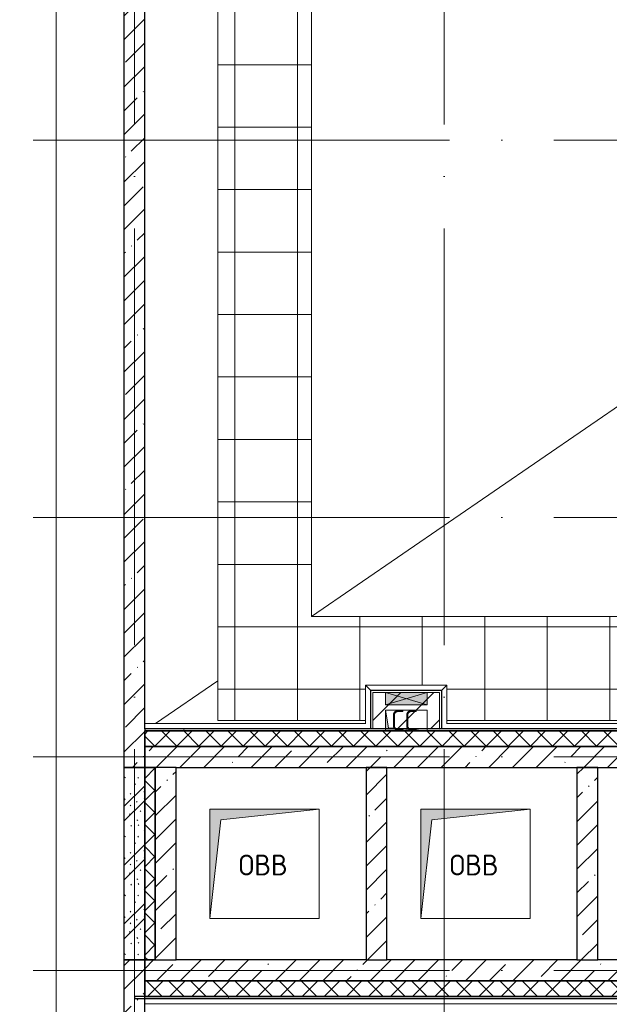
# Model space of a CAD drawing. Header units: millimetres. Extents: x -30540 to 143646, y -11730 to 123410.
# Tile 39 of 114: x 23734 to 29396, y 89374 to 98833. Entities that reach past the tile are written whole.
import ezdxf

# ---------------------------------------------------------------- set-up
doc = ezdxf.new("R2010")
doc.units = ezdxf.units.MM
doc.linetypes.add('ADSK_Линия сетки', pattern=[5000, 4000, -500, 0, -500])
for name, color, linetype, lineweight in [('A-____-NOTE-TEXT', 7, 'Continuous', 18), ('A-FLOR-____-OTLN', 7, 'Continuous', 18), ('A-FLOR-____-PATT', 7, 'Continuous', 18), ('A-GENM-____-OTLN', 7, 'Continuous', 18), ('A-GLAZ-____-MCUT', 7, 'Continuous', 9), ('A-GLAZ-____-OTLN', 7, 'Continuous', 18), ('A-ROOF-____-OTLN', 7, 'Continuous', 18), ('A-ROOF-____-PATT', 7, 'Continuous', 18), ('A-WALL-____-MCUT', 7, 'Continuous', 40), ('A-WALL-____-OTLN', 7, 'Continuous', 18), ('A-WALL-____-PATT', 7, 'Continuous', 40), ('M-EQPM-____-OTLN', 7, 'Continuous', 18), ('S-GRID-____-OTLN', 7, 'Continuous', 9)]:
    doc.layers.add(name, color=color, linetype=linetype, lineweight=lineweight)
doc.styles.add('GOST Common', font='GOST_Common.ttf', dxfattribs={"height": 200})
pattern_1 = [(45, (0, 0), (-228.0985, 228.0985), []), (45, (228.1, 0), (-228.0985, 228.0985), [403.225, -80.645, 6.706, -73.939])]
pattern_2 = [(45, (0, 0), (-106.06602, 106.06602), []), (135, (0, 0), (-106.06602, -106.06602), [])]
pattern_3 = [(0, (0, 0), (406.4, 101.6), [6.706, -298.094, 6.706, -298.094, -1625.6]), (0, (0, 0), (406.4, 101.6), [-609.6, 6.706, -602.894, 6.706, -298.094, -711.2]), (0, (0, 0), (406.4, 101.6), [-1524, 6.706, -196.494, 6.706, -501.294]), (120, (152.4, 50.8), (-291.18818, 301.15272), [6.706, -298.094, 6.706, -298.094, -1625.6]), (120, (152.4, 50.8), (-291.18818, 301.15272), [-609.6, 6.706, -602.894, 6.706, -298.094, -711.2]), (120, (152.4, 50.8), (-291.18818, 301.15272), [-1524, 6.706, -196.494, 6.706, -501.294]), (240, (203.2, 254), (-115.21182, -402.75272), [6.706, -298.094, 6.706, -298.094, -1625.6]), (240, (203.2, 254), (-115.21182, -402.75272), [-609.6, 6.706, -602.894, 6.706, -298.094, -711.2]), (240, (203.2, 254), (-115.21182, -402.75272), [-1524, 6.706, -196.494, 6.706, -501.294])]

# ---------------------------------------------------------------- blocks, each defined once
blk = doc.blocks.new('АР_Отверстие прямоугольное - ОВВ-7138787-Кровля')
at = {"layer": 'A-GLAZ-____-OTLN', "lineweight": 13, "true_color": 0xf9f9f9}
blk.add_hatch(color=7, dxfattribs=at).paths.add_polyline_path([(325, -60), (325, 60), (-75, 60), (-75, -60)])
at = {"layer": 'A-GLAZ-____-MCUT', "color": 254, "lineweight": 15, "true_color": 0xcccccc}
for p, q in [((-75, 60), (-75, -60)), ((325, 60), (325, -60))]:
    blk.add_line(p, q, dxfattribs=at)
at = {"layer": 'A-GLAZ-____-OTLN', "color": 254, "lineweight": 5, "true_color": 0xcccccc}
for p, q in [((325, 60), (-75, -60)), ((-75, 60), (325, -60))]:
    blk.add_line(p, q, dxfattribs=at)
at = {"layer": 'A-GLAZ-____-OTLN', "color": 254, "lineweight": 13, "true_color": 0xcccccc}
for p, q in [((325, 60), (-75, 60)), ((-75, 60), (-75, -60)), ((325, -60), (325, 60)), ((-75, -60), (325, -60))]:
    blk.add_line(p, q, dxfattribs=at)
blk = doc.blocks.new('_GM_Dt-St-D_Фартук гнутый из оцинкованной стали_Пристенный_Тип 1__c-верхняя кромка с отгибом_ - ФС-1_3_50х70У100-1_5_t__RAL7016-7419940-Кровля')
at = {"layer": 'A-GENM-____-OTLN', "color": 254, "lineweight": 13, "true_color": 0xcccccc}
for p, q in [((8571.5, 0), (0, 0)), ((8571.5, 0), (8571.5, 1.5)), ((8571.5, 0), (8621.5, -50)), ((8621.5, -50), (0, -50))]:
    blk.add_line(p, q, dxfattribs=at)
blk = doc.blocks.new('_GM_Dt-St-D_Фартук гнутый из оцинкованной стали_Пристенный_Тип 1__c-верхняя кромка с отгибом_ - ФС-1_3_50х70У100-1_5_t__RAL7016-7355109-Кровля')
at = {"layer": 'A-GENM-____-OTLN', "color": 254, "lineweight": 13, "true_color": 0xcccccc}
for p, q in [((0, 0), (2218.5, 0)), ((50, 50), (2168.5, 50)), ((2168.5, 50), (2218.5, 0)), ((2218.5, -1.5), (2218.5, 0))]:
    blk.add_line(p, q, dxfattribs=at)
blk = doc.blocks.new('_GM_Dt-St-D_Фартук гнутый из оцинкованной стали_Пристенный_Тип 1__c-верхняя кромка с отгибом_ - ФС-1_3_50х70У100-1_5_t__RAL7016-7424312-Кровля')
at = {"layer": 'A-GENM-____-OTLN', "color": 254, "lineweight": 13, "true_color": 0xcccccc}
for p, q in [((0, 50), (2120, 50)), ((0, 0), (2170, 0))]:
    blk.add_line(p, q, dxfattribs=at)
blk = doc.blocks.new('_GM_Dt-St-D_Фартук гнутый из оцинкованной стали_Пристенный_Тип 1__c-верхняя кромка с отгибом_ - ФС-1_3_50х70У100-1_5_t__RAL7016-7351929-Кровля')
at = {"layer": 'A-GENM-____-OTLN', "color": 254, "lineweight": 13, "true_color": 0xcccccc}
for p, q in [((0, -50), (50, 0)), ((50, 1.5), (50, 0)), ((421.5, 0), (50, 0)), ((371.5, -50), (0, -50))]:
    blk.add_line(p, q, dxfattribs=at)
blk = doc.blocks.new('_GM_Dt-St-D_Фартук гнутый из оцинкованной стали_Пристенный_Тип 1__c-верхняя кромка с отгибом_ - ФС-1_3_50х70У100-1_5_t__RAL7016-7352013-Кровля')
at = {"layer": 'A-GENM-____-OTLN', "color": 254, "lineweight": 13, "true_color": 0xcccccc}
for p, q in [((0, 50), (783, 50)), ((50, 0), (0, 50)), ((50, 0), (733, 0)), ((50, 0), (50, -1.5)), ((783, 50), (733, 0)), ((733, -1.5), (733, 0))]:
    blk.add_line(p, q, dxfattribs=at)
blk = doc.blocks.new('_GM_Dt-St-D_Фартук гнутый из оцинкованной стали_Пристенный_Тип 1__c-верхняя кромка с отгибом_ - ФС-1_3_50х70У100-1_5_t__RAL7016-7355223-Кровля')
at = {"layer": 'A-GENM-____-OTLN', "color": 254, "lineweight": 13, "true_color": 0xcccccc}
for p, q in [((0, 50), (371.5, 50)), ((50, 0), (0, 50)), ((50, 0), (421.5, 0)), ((50, 0), (50, -1.5))]:
    blk.add_line(p, q, dxfattribs=at)
blk = doc.blocks.new('АР_Канал вертикальный прямоугольный1 - ОВВ 2-7817681-Кровля')
at = {"layer": 'M-EQPM-____-OTLN', "lineweight": 13, "true_color": 0xe2e2e2}
blk.add_hatch(color=254, dxfattribs=at).paths.add_polyline_path([(-525, -525), (-420, 420), (525, 525), (-525, 525), (-525, -459.1)])
at = {"layer": 'M-EQPM-____-OTLN', "color": 253, "lineweight": 13, "true_color": 0xaaaaaa}
for p, q in [((525, 525), (-525, 525)), ((-525, 525), (-525, -525)), ((525, 525), (-525, 525)), ((-525, 525), (-525, -525)), ((-525, -525), (-525, 525)), ((-525, 525), (525, 525)), ((-420, 420), (525, 525)), ((-420, 420), (525, 525)), ((525, -525), (525, 525)), ((525, 525), (525, -525)), ((-525, -525), (-420, 420)), ((-525, -525), (-420, 420)), ((-525, -525), (525, -525)), ((525, -525), (-525, -525))]:
    blk.add_line(p, q, dxfattribs=at)
blk = doc.blocks.new('АР_Канал вертикальный прямоугольный1 - ОВВ 2-7817720-Кровля')
at = {"layer": 'M-EQPM-____-OTLN', "lineweight": 13, "true_color": 0xe2e2e2}
blk.add_hatch(color=254, dxfattribs=at).paths.add_polyline_path([(-525, -525), (-420, 420), (525, 525), (-525, 525), (-525, -459.1)])
at = {"layer": 'M-EQPM-____-OTLN', "color": 253, "lineweight": 13, "true_color": 0xaaaaaa}
for p, q in [((525, 525), (-525, 525)), ((-525, 525), (-525, -525)), ((-525, -525), (-525, 525)), ((-525, 525), (525, 525)), ((-420, 420), (525, 525)), ((-420, 420), (525, 525)), ((525, 525), (525, -525)), ((-525, -525), (-420, 420)), ((-525, -525), (-420, 420)), ((525, -525), (-525, -525))]:
    blk.add_line(p, q, dxfattribs=at)
blk = doc.blocks.new('АР_Канал вертикальный прямоугольный - СС-7290705-Кровля')
at = {"layer": 'M-EQPM-____-OTLN', "lineweight": 13, "true_color": 0xe2e2e2}
blk.add_hatch(color=254, dxfattribs=at).paths.add_polyline_path([(200, -100), (-170, -70), (-200, 100), (-200, -100)])
at = {"layer": 'M-EQPM-____-OTLN', "color": 253, "lineweight": 13, "true_color": 0xaaaaaa}
for p, q in [((-200, 100), (-170, -70)), ((-200, 100), (-170, -70)), ((-200, -100), (-200, 100)), ((-200, 100), (200, 100)), ((-200, -100), (-200, 100)), ((200, 100), (-200, 100)), ((-200, 100), (-200, -100)), ((200, 100), (200, -100)), ((200, -100), (200, 100)), ((-170, -70), (200, -100)), ((-170, -70), (200, -100)), ((200, -100), (-200, -100)), ((200, -100), (-200, -100)), ((-200, -100), (200, -100))]:
    blk.add_line(p, q, dxfattribs=at)
blk = doc.blocks.new('Наметкина 10_РД_АР_К2_отсоединено_rvt-1-Кровля')
at = {"layer": 'A-FLOR-____-PATT', "lineweight": 5, "true_color": 0xcccccc}
h = blk.add_hatch(dxfattribs=at)
h.set_pattern_fill('FP_15', color=254, style=0, pattern_type=2)
h.set_pattern_definition([(45, (0, 0), (-898.026, 898.026), []), (45, (317.5, 0), (0, 1796.051), []), (45, (-317.5, 0), (0, 1796.051), [])])
h.paths.add_polyline_path([(27645.3, 92020), (27765.3, 92020), (27765.3, 92370), (27125.3, 92370), (27125.3, 92020), (27245.3, 92020), (27245.3, 92200), (27275.3, 92030), (27398.6, 92020)])
at = {"layer": 'A-ROOF-____-PATT', "lineweight": 5, "true_color": 0xcccccc}
h = blk.add_hatch(dxfattribs=at)
h.set_pattern_fill('FP_14', color=254, style=0, pattern_type=2)
h.set_pattern_definition([(0, (0, 0), (0, 600), []), (90, (0, 0), (-600, 4e-14), [])])
h.paths.add_polyline_path([(29925.3, 92100), (29925.3, 93100), (26535.3, 93100), (26535.3, 99675), (26980.3, 99675), (26980.3, 101675), (30180.1, 101675), (30180.1, 107575), (26810.3, 107575), (26810.3, 114050), (31655.1, 114050), (31655.1, 117172.6), (37886.9, 117172.6), (37886.9, 110560), (41665.3, 110560), (41665.3, 103575), (39665.3, 103575), (39665.3, 97675), (40565.3, 97675), (40565.3, 102675), (42565.3, 102675), (42565.3, 111460), (38786.9, 111460), (38786.9, 118072.6), (30655.1, 118072.6), (30655.1, 114950), (24935.3, 114950), (24935.3, 101675), (25635.3, 101675), (25635.3, 92100), (27053.8, 92100), (27053.8, 92441.5), (27836.8, 92441.5), (27836.8, 92100), (29812.6, 92100)])
at = {"layer": 'A-WALL-____-PATT', "lineweight": 5, "true_color": 0xcccccc}
h = blk.add_hatch(dxfattribs=at)
h.set_pattern_fill('FP_11', color=254, style=0, pattern_type=2)
h.set_pattern_definition(pattern_1)
h.paths.add_polyline_path([(24735.3, 91650), (24935.3, 91650), (24935.3, 120704.8), (24735.3, 120614.8), (24735.3, 93157.2)])
h = blk.add_hatch(dxfattribs=at)
h.set_pattern_fill('FP_16', color=254, style=0, pattern_type=2)
h.set_pattern_definition(pattern_3)
h.paths.add_polyline_path([(27769, 92000), (30025.3, 92000), (30025.3, 92020), (27398.6, 92020), (27645.3, 92000)])
h.paths.add_polyline_path([(26747.2, 92000), (27245.3, 92000), (27245.3, 92020), (24935.3, 92020), (24935.3, 92000), (25725.4, 92000)])
h = blk.add_hatch(dxfattribs=at)
h.set_pattern_fill('FP_13', color=254, style=0, pattern_type=2)
h.set_pattern_definition(pattern_2)
h.paths.add_polyline_path([(30125.3, 91850), (30125.3, 92000), (24935.3, 92000), (24935.3, 91850), (29812.6, 91850)])
h = blk.add_hatch(dxfattribs=at)
h.set_pattern_fill('FP_11', color=254, style=0, pattern_type=2)
h.set_pattern_definition(pattern_1)
h.paths.add_polyline_path([(33135.3, 91650), (33335.3, 91650), (33335.3, 91850), (24935.3, 91850), (24935.3, 91650), (31856.2, 91650)])
h = blk.add_hatch(dxfattribs=at)
h.set_pattern_fill('FP_18', color=254, style=0, pattern_type=2)
h.set_pattern_definition([(135, (300.56, 377.28), (-565.6854, 6e-14), [10, -790]), (135, (349.8, 474.73), (-565.6854, 6e-14), [10, -790]), (135, (423.93, 473.06), (-565.6854, 6e-14), [10, -790]), (135, (229.92, 447.9), (-565.6854, 6e-14), [10, -790]), (135, (155.08, 447.9), (-565.6854, 6e-14), [10, -790]), (135, (114.9, 369.03), (-565.6854, 6e-14), [10, -790]), (135, (132.43, 285.8), (-565.6854, 6e-14), [10, -790]), (135, (214.66, 322), (-565.6854, 6e-14), [10, -790]), (135, (198.16, 261.88), (-565.6854, 6e-14), [10, -790]), (135, (45.2, 272.9), (-565.6854, 6e-14), [10, -790]), (135, (42.32, 336.16), (-565.6854, 6e-14), [10, -790]), (135, (92.26, 192.24), (-565.6854, 6e-14), [10, -790]), (135, (7.07, 149.2), (-565.6854, 6e-14), [10, -790]), (135, (80.6, 95.1), (-565.6854, 6e-14), [10, -790]), (135, (79.53, 36.94), (-565.6854, 6e-14), [10, -790]), (135, (153.87, 74.56), (-565.6854, 6e-14), [10, -790]), (135, (228.35, 124.8), (-565.6854, 6e-14), [10, -790]), (135, (279.75, 180.4), (-565.6854, 6e-14), [10, -790]), (135, (282.9, 31.63), (-565.6854, 6e-14), [10, -790]), (135, (377.38, 53.45), (-565.6854, 6e-14), [10, -790]), (135, (352.28, 102.7), (-565.6854, 6e-14), [10, -790]), (135, (354.05, 0), (-565.6854, 6e-14), [10, -790]), (135, (553.23, 16.45), (-565.6854, 6e-14), [10, -790]), (135, (542.38, 63.45), (-565.6854, 6e-14), [10, -790]), (135, (536.58, 239.3), (-565.6854, 6e-14), [10, -790]), (135, (475.85, 203.9), (-565.6854, 6e-14), [10, -790]), (135, (475.85, 316.54), (-565.6854, 6e-14), [10, -790]), (135, (520.8, 408.7), (-565.6854, 6e-14), [10, -790]), (135, (551.1, 470.8), (-565.6854, 6e-14), [10, -790]), (135, (235.25, 537.93), (-565.6854, 6e-14), [10, -790]), (135, (407.25, 547.65), (-565.6854, 6e-14), [10, -790]), (135, (94.5, 558.6), (-565.6854, 6e-14), [10, -790]), (135, (46.4, 532.3), (-565.6854, 6e-14), [10, -790]), (135, (85.56, 465.04), (-565.6854, 6e-14), [10, -790]), (135, (355.53, 181.14), (-565.6854, 6e-14), [10, -790]), (135, (362.23, 243.6), (-565.6854, 6e-14), [10, -790]), (135, (413.45, 344.1), (-565.6854, 6e-14), [10, -790]), (135, (286.3, 273.25), (-565.6854, 6e-14), [10, -790]), (135, (423.02, 263.72), (-565.6854, 6e-14), [10, -790]), (135, (162.94, 190.2), (-565.6854, 6e-14), [10, -790]), (135, (470.25, 120.93), (-565.6854, 6e-14), [10, -790]), (135, (484.48, 9.78), (-565.6854, 6e-14), [10, -790]), (45, (0, 212.13), (-565.6854, 0), []), (45, (212.13, 0), (-565.6854, 0), []), (45, (353.55, 0), (-565.6854, 0), []), (45, (0, 353.55), (-565.6854, 0), [])])
h.paths.add_polyline_path([(24935.3, 89800), (24935.3, 91650), (24735.3, 91650), (24735.3, 89800)])
h = blk.add_hatch(dxfattribs=at)
h.set_pattern_fill('FP_13', color=254, style=0, pattern_type=2)
h.set_pattern_definition(pattern_2)
h.paths.add_polyline_path([(25035.3, 89800), (25035.3, 91650), (24935.3, 91650), (24935.3, 89800)])
h = blk.add_hatch(dxfattribs=at)
h.set_pattern_fill('FP_11', color=254, style=0, pattern_type=2)
h.set_pattern_definition(pattern_1)
h.paths.add_polyline_path([(25235.3, 89800), (25235.3, 91650), (25035.3, 91650), (25035.3, 89800)])
h = blk.add_hatch(dxfattribs=at)
h.set_pattern_fill('FP_11', color=254, style=0, pattern_type=2)
h.set_pattern_definition(pattern_1)
h.paths.add_polyline_path([(27260.3, 89800), (27260.3, 91650), (27060.3, 91650), (27060.3, 89800)])
h = blk.add_hatch(dxfattribs=at)
h.set_pattern_fill('FP_11', color=254, style=0, pattern_type=2)
h.set_pattern_definition(pattern_1)
h.paths.add_polyline_path([(29285.3, 89800), (29285.3, 91650), (29085.3, 91650), (29085.3, 89800)])
h = blk.add_hatch(dxfattribs=at)
h.set_pattern_fill('FP_11', color=254, style=0, pattern_type=2)
h.set_pattern_definition(pattern_1)
h.paths.add_polyline_path([(24935.3, 75550), (24935.3, 89800), (24735.3, 89800), (24735.3, 75550)])
h = blk.add_hatch(dxfattribs=at)
h.set_pattern_fill('FP_11', color=254, style=0, pattern_type=2)
h.set_pattern_definition(pattern_1)
h.paths.add_polyline_path([(33135.3, 89600), (33135.3, 89800), (24935.3, 89800), (24935.3, 89600), (31856.2, 89600)])
h = blk.add_hatch(dxfattribs=at)
h.set_pattern_fill('FP_13', color=254, style=0, pattern_type=2)
h.set_pattern_definition(pattern_2)
h.paths.add_polyline_path([(33335.3, 89450), (33335.3, 89600), (24935.3, 89600), (24935.3, 89450), (31856.2, 89450)])
h = blk.add_hatch(dxfattribs=at)
h.set_pattern_fill('FP_16', color=254, style=0, pattern_type=2)
h.set_pattern_definition(pattern_3)
h.paths.add_polyline_path([(33485.3, 89430), (33485.3, 89450), (24835.3, 89450), (24835.3, 89430), (31856.2, 89430)])
at = {"layer": 'A-FLOR-____-OTLN', "color": 254, "lineweight": 13, "true_color": 0xcccccc}
for p, q in [((24085.3, 121035.7), (24085.3, 74700)), ((27245.3, 92370), (27125.3, 92370)), ((27125.3, 92370), (27125.3, 92020)), ((27645.3, 92370), (27245.3, 92370)), ((27765.3, 92370), (27645.3, 92370)), ((27765.3, 92020), (27765.3, 92370))]:
    blk.add_line(p, q, dxfattribs=at)
at = {"layer": 'A-ROOF-____-OTLN', "color": 254, "lineweight": 13, "true_color": 0xcccccc}
for p, q in [((25635.3, 101675), (25635.3, 94848.5)), ((26535.3, 93948.5), (26535.3, 99675)), ((26536, 93099.8), (30913.8, 96107.8)), ((25635.3, 94848.5), (25635.3, 92100)), ((26535.3, 93100), (26535.3, 93948.5)), ((29925.3, 93100), (26535.3, 93100)), ((25039.4, 92071.5), (25635.3, 92481)), ((25635.3, 92100), (27053.8, 92100)), ((27836.8, 92100), (29925.3, 92100))]:
    blk.add_line(p, q, dxfattribs=at)
at = {"layer": 'A-WALL-____-MCUT', "color": 254, "lineweight": 30, "true_color": 0xcccccc}
for p, q in [((24735.3, 120614.8), (24735.3, 91650)), ((24935.3, 92020), (24935.3, 120485.5)), ((30005.3, 92020), (24935.3, 92020)), ((24935.3, 92020), (24935.3, 92000)), ((30125.3, 92000), (24935.3, 92000)), ((24935.3, 92000), (24935.3, 91850)), ((24935.3, 92000), (30025.3, 92000)), ((24935.3, 91650), (24935.3, 92000)), ((33335.3, 91850), (24935.3, 91850)), ((24935.3, 91850), (24935.3, 91650)), ((24935.3, 91850), (30125.3, 91850)), ((24735.3, 91650), (24935.3, 91650)), ((24935.3, 91650), (24735.3, 91650)), ((24735.3, 91650), (24735.3, 89800)), ((24935.3, 91650), (25035.3, 91650)), ((24935.3, 89800), (24935.3, 91650)), ((24935.3, 91650), (24935.3, 89800)), ((25035.3, 91650), (24935.3, 91650)), ((25035.3, 91650), (25035.3, 89800)), ((25235.3, 91650), (25035.3, 91650)), ((25035.3, 89800), (25035.3, 91650)), ((25235.3, 91650), (33135.3, 91650)), ((25235.3, 89800), (25235.3, 91650)), ((27060.3, 91650), (27060.3, 89800)), ((27260.3, 91650), (27060.3, 91650)), ((27260.3, 89800), (27260.3, 91650)), ((29085.3, 91650), (29085.3, 89800)), ((29285.3, 91650), (29085.3, 91650)), ((29285.3, 89800), (29285.3, 91650)), ((24935.3, 89800), (24735.3, 89800)), ((24735.3, 89800), (24735.3, 75550)), ((24735.3, 89800), (24935.3, 89800)), ((24935.3, 80880), (24935.3, 89800)), ((25035.3, 89800), (24935.3, 89800)), ((24935.3, 89800), (24935.3, 89600)), ((24935.3, 89800), (25035.3, 89800)), ((25035.3, 89800), (25235.3, 89800)), ((27060.3, 89800), (25235.3, 89800)), ((27060.3, 89800), (27260.3, 89800)), ((29085.3, 89800), (27260.3, 89800)), ((29085.3, 89800), (29285.3, 89800)), ((31110.3, 89800), (29285.3, 89800)), ((24935.3, 89600), (33135.3, 89600)), ((33335.3, 89600), (24935.3, 89600)), ((24935.3, 89600), (24935.3, 89450)), ((33485.3, 89450), (24835.3, 89450)), ((24835.3, 89450), (24835.3, 89430)), ((24835.3, 89430), (33485.3, 89430)), ((24935.3, 89450), (33335.3, 89450))]:
    blk.add_line(p, q, dxfattribs=at)
at = {"layer": 'A-WALL-____-OTLN', "color": 254, "lineweight": 13, "true_color": 0xcccccc}
for p, q in [((27105.3, 92020), (27105.3, 92390)), ((27125.3, 92390), (27105.3, 92390)), ((27125.3, 92390), (27785.3, 92390)), ((27785.3, 92390), (27785.3, 92370)), ((27785.3, 92370), (27785.3, 92020))]:
    blk.add_line(p, q, dxfattribs=at)
at = {"layer": 'A-GENM-____-OTLN', "color": 254, "lineweight": 13, "true_color": 0xcccccc}
for name, p, rotation in [('_GM_Dt-St-D_Фартук гнутый из оцинкованной стали_Пристенный_Тип 1__c-верхняя кромка с отгибом_ - ФС-1_3_50х70У100-1_5_t__RAL7016-7351929-Кровля', (27103.8, 92441.5), 269.999999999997), ('_GM_Dt-St-D_Фартук гнутый из оцинкованной стали_Пристенный_Тип 1__c-верхняя кромка с отгибом_ - ФС-1_3_50х70У100-1_5_t__RAL7016-7355223-Кровля', (27786.8, 92441.5), 270.000000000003)]:
    blk.add_blockref(name, p, dxfattribs=dict(at, rotation=rotation))
for name, p in [('_GM_Dt-St-D_Фартук гнутый из оцинкованной стали_Пристенный_Тип 1__c-верхняя кромка с отгибом_ - ФС-1_3_50х70У100-1_5_t__RAL7016-7352013-Кровля', (27053.8, 92391.5)), ('_GM_Dt-St-D_Фартук гнутый из оцинкованной стали_Пристенный_Тип 1__c-верхняя кромка с отгибом_ - ФС-1_3_50х70У100-1_5_t__RAL7016-7424312-Кровля', (24935.3, 92021.5)), ('_GM_Dt-St-D_Фартук гнутый из оцинкованной стали_Пристенный_Тип 1__c-верхняя кромка с отгибом_ - ФС-1_3_50х70У100-1_5_t__RAL7016-7355109-Кровля', (27785.3, 92021.5)), ('_GM_Dt-St-D_Фартук гнутый из оцинкованной стали_Пристенный_Тип 1__c-верхняя кромка с отгибом_ - ФС-1_3_50х70У100-1_5_t__RAL7016-7419940-Кровля', (24935.3, 89428.5))]:
    blk.add_blockref(name, p, dxfattribs=at)
at = {"layer": 'A-GLAZ-____-OTLN', "color": 254, "lineweight": 13, "true_color": 0xcccccc}
blk.add_blockref('АР_Отверстие прямоугольное - ОВВ-7138787-Кровля', (27320.3, 92310), dxfattribs=at)
at = {"layer": 'M-EQPM-____-OTLN', "color": 253, "lineweight": 5, "true_color": 0xaaaaaa}
for name, p in [('АР_Канал вертикальный прямоугольный - СС-7290705-Кровля', (27445.3, 92100)), ('АР_Канал вертикальный прямоугольный1 - ОВВ 2-7817720-Кровля', (26085.3, 90725)), ('АР_Канал вертикальный прямоугольный1 - ОВВ 2-7817681-Кровля', (28110.3, 90725))]:
    blk.add_blockref(name, p, dxfattribs=at)
at = {"layer": 'A-____-NOTE-TEXT', "color": 253, "lineweight": 5, "true_color": 0xaaaaaa, "char_height": 200, "attachment_point": 1, "style": 'GOST Common'}
for s, insert, width in [('СС', (27303.1, 92201.2), 352.742), ('ОВВ', (25837.1, 90812.2), 609.282), ('ОВВ', (27862.1, 90812.2), 609.282)]:
    blk.add_mtext(s, dxfattribs=dict(at, insert=insert, width=width))

msp = doc.modelspace()

# ---------------------------------------------------------------- linework, layer by layer
at = {"layer": 'S-GRID-____-OTLN', "color": 253, "linetype": 'ADSK_Линия сетки', "true_color": 0xaaaaaa}
for p, q in [((24835.3, 67824.7), (24835.3, 122287.9)), ((27810.3, 67824.7), (27810.3, 122287.9)), ((67863.4, 97675), (9800.2, 97675)), ((67863.4, 94050), (9800.2, 94050)), ((67863.4, 91750), (9800.2, 91750)), ((67863.4, 89700), (9800.2, 89700))]:
    msp.add_line(p, q, dxfattribs=at)

# ---------------------------------------------------------------- block references
at = {"lineweight": 5}
msp.add_blockref('Наметкина 10_РД_АР_К2_отсоединено_rvt-1-Кровля', (0, 0), dxfattribs=at)

doc.saveas('drawing.dxf')
